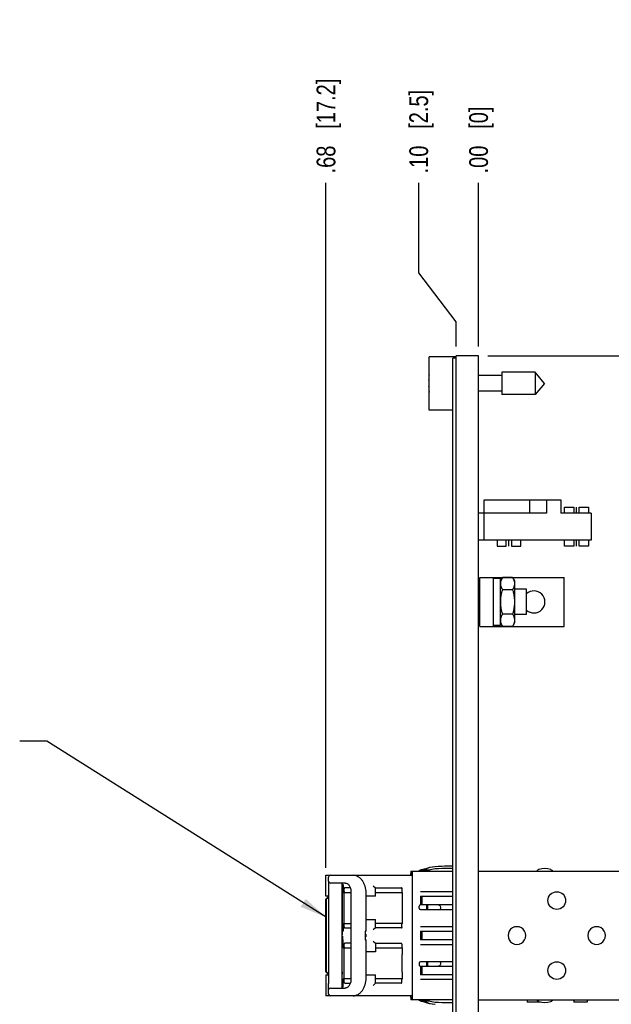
# Model space of a CAD drawing. Header units: inches. Extents: x 0 to 22, y 0 to 17.
# Tile 23 of 26: x 9.5 to 13.4, y 7.1 to 13.7. Entities that reach past the tile are written whole.
import ezdxf

# ---------------------------------------------------------------- set-up
doc = ezdxf.new("R2010")
doc.units = ezdxf.units.IN
doc.header["$LTSCALE"] = 1.21
doc.header["$MEASUREMENT"] = 0
doc.layers.get('0').update_dxf_attribs({"linetype": 'CONTINUOUS'})
for name, color, linetype in [('02___PRT_ALL_AXES', 7, 'CONTINUOUS'), ('COSMETIC', 7, 'CONTINUOUS'), ('DETAIL', 7, 'CONTINUOUS'), ('DIMENSIONS', 7, 'CONTINUOUS')]:
    doc.layers.add(name, color=color, linetype=linetype)
doc.styles.get("Standard").update_dxf_attribs({"font": 'txt', "width": 0.8})
doc.dimstyles.new('DIMSTYLE_1', dxfattribs={"dimtxt": 0.125, "dimasz": 0.18, "dimexe": 0.18, "dimexo": 0.0625, "dimgap": 0.09, "dimtad": 0, "dimtih": 1, "dimtoh": 1, "dimlfac": 0.666667, "dimzin": 4, "dimdsep": 46, "dimtxsty": 'STANDARD', "dimblk": '_FILLED', "dimblk1": '_FILLED', "dimblk2": '_FILLED', "dimcen": 0.09, "dimadec": 0, "dimazin": 0, "dimtp": 0.01, "dimtm": 0.01, "dimtfac": 1, "dimtofl": 0, "dimtmove": 0, "dimatfit": 3, "dimldrblk": '_FILLED', "dimfxl": 1, "dimtolj": 1, "dimtzin": 4, "dimarcsym": 0})
doc.dimstyles.new('DIMSTYLE_2', dxfattribs={"dimtxt": 0.125, "dimasz": 0.18, "dimexe": 0.18, "dimexo": 0.0625, "dimgap": 0.09, "dimtad": 0, "dimtih": 1, "dimtoh": 1, "dimlfac": 0.666667, "dimzin": 4, "dimdsep": 46, "dimtxsty": 'STANDARD', "dimblk": '_FILLED', "dimblk1": '_FILLED', "dimblk2": '_FILLED', "dimcen": 0.09, "dimadec": 0, "dimazin": 0, "dimtp": 0.01, "dimtm": 0.01, "dimtfac": 1, "dimtofl": 0, "dimtmove": 0, "dimatfit": 3, "dimldrblk": '_FILLED', "dimfxl": 1, "dimtolj": 1, "dimtzin": 4, "dimarcsym": 0})
doc.dimstyles.get("Standard").update_dxf_attribs({"dimtxt": 0.125, "dimasz": 0.18, "dimexe": 0.18, "dimexo": 0.0625, "dimgap": 0.09, "dimtad": 0, "dimtih": 1, "dimtoh": 1, "dimdec": 3, "dimzin": 4, "dimdsep": 46, "dimtxsty": 'STANDARD', "dimblk": '_FILLED', "dimblk1": '_FILLED', "dimblk2": '_FILLED', "dimcen": 0.09, "dimadec": 0, "dimazin": 0, "dimtol": 1, "dimtp": 0.01, "dimtm": 0.01, "dimtfac": 1, "dimtdec": 3, "dimtofl": 0, "dimtmove": 0, "dimatfit": 3, "dimldrblk": '_FILLED', "dimfxl": 1, "dimtolj": 1, "dimtzin": 4, "dimarcsym": 0})

# ---------------------------------------------------------------- blocks, each defined once
blk = doc.blocks.new('*D0')
at = {"layer": 'DIMENSIONS', "color": 2, "linetype": 'CONTINUOUS'}
for p, q in [((12.1276, 12.0069), (12.1276, 12.6057)), ((12.3766, 11.6796), (12.1276, 12.0069)), ((12.3766, 11.5145), (12.3766, 11.6796))]:
    blk.add_line(p, q, dxfattribs=at)
at = {"layer": 'DIMENSIONS', "color": 2, "linetype": 'CONTINUOUS', "insert": (12.0651, 12.6682), "char_height": 0.125, "width": 0.925, "attachment_point": 1, "rotation": 90, "line_spacing_factor": 0.9}
blk.add_mtext('.10{\\Ftxt.shx;\\W1.000000;\\H0.125000; }[2.5]', dxfattribs=at)
blk = doc.blocks.new('_FILLED')
at = {"color": 0, "linetype": 'BYBLOCK'}
blk.add_solid([(0, 0), (-1, 0.174), (-1, -0.174)], dxfattribs=at)
blk = doc.blocks.new('*D1')
at = {"layer": 'DIMENSIONS', "color": 2, "linetype": 'CONTINUOUS'}
blk.add_line((12.5266, 11.5145), (12.5266, 12.6057), dxfattribs=at)
at = {"layer": 'DIMENSIONS', "color": 2, "linetype": 'CONTINUOUS', "insert": (12.4641, 12.6682), "char_height": 0.125, "width": 0.725, "attachment_point": 1, "rotation": 90, "line_spacing_factor": 0.9}
blk.add_mtext('.00{\\Ftxt.shx;\\W1.000000;\\H0.125000; }[0]', dxfattribs=at)
blk = doc.blocks.new('*D2')
at = {"layer": 'DIMENSIONS', "color": 2, "linetype": 'CONTINUOUS'}
blk.add_line((11.5093, 8.0412), (11.5093, 12.6057), dxfattribs=at)
at = {"layer": 'DIMENSIONS', "color": 2, "linetype": 'CONTINUOUS', "insert": (11.4468, 12.6682), "char_height": 0.125, "width": 1.025, "attachment_point": 1, "rotation": 90, "line_spacing_factor": 0.9}
blk.add_mtext('.68{\\Ftxt.shx;\\W1.000000;\\H0.125000; }[17.2]', dxfattribs=at)
blk = doc.blocks.new('*D16')
at = {"layer": 'DIMENSIONS', "color": 2, "linetype": 'CONTINUOUS'}
for p, q in [((12.5891, 11.452), (16.2923, 11.452)), ((16.1673, 11.452), (16.1673, 7.7783)), ((16.1673, 3.8546), (16.1673, 7.3408)), ((12.4466, 3.8546), (16.2923, 3.8546))]:
    blk.add_line(p, q, dxfattribs=at)
at = {"layer": 'DIMENSIONS', "color": 2, "linetype": 'CONTINUOUS', "xscale": 0.18, "yscale": 0.18, "zscale": 0.18}
for p, rotation in [((16.1673, 11.452), 90), ((16.1673, 3.8546), 270)]:
    blk.add_blockref('_FILLED', p, dxfattribs=dict(at, rotation=rotation))
at = {"layer": 'DIMENSIONS', "color": 2, "linetype": 'CONTINUOUS', "insert": (16.0173, 7.7158), "char_height": 0.125, "width": 0.7, "attachment_point": 2, "line_spacing_factor": 0.9}
blk.add_mtext('5.06\\P[128.6]', dxfattribs=at)

msp = doc.modelspace()

# ---------------------------------------------------------------- linework, layer by layer
at = {"color": 7, "linetype": 'CONTINUOUS'}
for p, q in [((12.1966, 11.0913), (12.1966, 11.4468)), ((12.3766, 11.4468), (12.1966, 11.4468)), ((12.3541, 5.272), (12.3541, 11.437)), ((12.3766, 11.437), (12.3541, 11.437)), ((12.3766, 4.7831), (12.3766, 11.452)), ((12.5266, 11.452), (12.3766, 11.452)), ((12.5266, 4.7875), (12.5266, 11.452)), ((12.1966, 11.2897), (12.1935, 11.2897)), ((12.6821, 11.3216), (12.5266, 11.3216)), ((12.6821, 11.3428), (12.6821, 11.1952)), ((12.9043, 11.3428), (12.6821, 11.3428)), ((12.9043, 11.3428), (12.9043, 11.1952)), ((12.9662, 11.269), (12.9043, 11.3428)), ((12.1935, 11.2483), (12.1966, 11.2483)), ((12.9662, 11.269), (12.9043, 11.1952)), ((12.6821, 11.2164), (12.5266, 11.2164)), ((12.9043, 11.1952), (12.6821, 11.1952)), ((12.3541, 11.0913), (12.1966, 11.0913)), ((12.5641, 10.314), (12.5641, 10.494)), ((12.5641, 10.494), (13.0741, 10.494)), ((12.8667, 10.494), (12.8667, 10.404)), ((12.9796, 10.494), (12.9796, 10.404)), ((13.0741, 10.494), (13.0741, 10.404)), ((12.9796, 10.404), (12.5641, 10.404)), ((13.2766, 10.404), (13.0741, 10.404)), ((13.2766, 10.404), (13.2766, 10.224)), ((13.2766, 10.224), (12.5641, 10.224)), ((12.5341, 9.649), (12.5341, 9.976)), ((12.5341, 9.976), (13.0966, 9.976)), ((12.6271, 9.649), (12.6271, 9.976)), ((12.6866, 9.9753), (12.6736, 9.9528)), ((12.7536, 9.9753), (12.6866, 9.9753)), ((12.7536, 9.9753), (12.7666, 9.9528)), ((13.0966, 9.649), (13.0966, 9.976)), ((12.6736, 9.9693), (12.6271, 9.9693)), ((12.6736, 9.6562), (12.6736, 9.9693)), ((12.7666, 9.9528), (12.7666, 9.6723)), ((12.5341, 9.8965), (12.5266, 9.8965)), ((12.7536, 9.8939), (12.6866, 9.8939)), ((12.8453, 9.8965), (12.7666, 9.8965)), ((12.8453, 9.7285), (12.8453, 9.8965)), ((12.5341, 9.7285), (12.5266, 9.7285)), ((12.7536, 9.7311), (12.6866, 9.7311)), ((12.8453, 9.7285), (12.7666, 9.7285)), ((12.5341, 9.649), (13.0966, 9.649)), ((12.6736, 9.6562), (12.6271, 9.6562)), ((12.6866, 9.6497), (12.6736, 9.6723)), ((12.7536, 9.6497), (12.6866, 9.6497)), ((12.7666, 9.6723), (12.7536, 9.6497)), ((12.0758, 8.017), (12.3541, 8.017)), ((12.1263, 8.0171), (12.1341, 8.0216)), ((12.1361, 8.0216), (12.1283, 8.017)), ((12.1289, 8.017), (12.1368, 8.0216)), ((12.1387, 8.0216), (12.1309, 8.017)), ((12.1315, 8.017), (12.1394, 8.0216)), ((12.1414, 8.0216), (12.1335, 8.017)), ((12.1651, 8.0305), (12.1646, 8.0303)), ((12.2024, 8.017), (12.1945, 8.0216)), ((12.3238, 8.0358), (12.3243, 8.0358)), ((12.5266, 8.017), (14.9421, 8.017)), ((12.919, 8.0211), (12.9192, 8.0241)), ((11.5093, 7.8517), (11.5093, 7.9905)), ((11.5093, 7.9905), (12.0807, 7.9905)), ((11.527, 7.9506), (11.527, 7.9787)), ((11.527, 7.9501), (11.527, 7.2685)), ((12.0756, 7.9905), (12.0758, 8.0023)), ((12.0758, 8.0023), (12.0851, 8.0023)), ((12.0819, 7.9903), (12.0807, 7.9905)), ((12.0867, 7.9799), (12.0867, 7.9824)), ((12.0868, 7.9752), (12.0867, 7.9799)), ((12.0868, 7.9678), (12.0868, 7.9752)), ((12.0868, 7.2076), (12.0868, 7.9678)), ((11.6374, 7.9388), (11.5388, 7.9388)), ((11.6156, 7.9388), (11.6156, 7.239)), ((11.6175, 7.9388), (11.6175, 7.5933)), ((11.6191, 7.9299), (11.6191, 7.9388)), ((11.6228, 7.9261), (11.6191, 7.9299)), ((11.6226, 7.9299), (11.6191, 7.9299)), ((11.6226, 7.9299), (11.6226, 7.9299)), ((11.6226, 7.9299), (11.6228, 7.9264)), ((11.6228, 7.9264), (11.6231, 7.9004)), ((11.6231, 7.9004), (11.6231, 7.8768)), ((11.6231, 7.8768), (11.6232, 7.8768)), ((11.6232, 7.8768), (11.6757, 7.8768)), ((11.6308, 7.8827), (11.6308, 7.9004)), ((11.631, 7.6701), (11.631, 7.8768)), ((11.6713, 7.9063), (11.6355, 7.9063)), ((11.6757, 7.8797), (11.6757, 7.298)), ((11.8244, 7.9211), (11.8388, 7.9063)), ((11.8388, 7.8502), (11.8388, 7.9064)), ((11.8388, 7.9063), (12.0123, 7.9063)), ((11.8388, 7.8768), (12.0164, 7.8768)), ((12.0155, 7.8827), (12.0154, 7.8768)), ((12.0155, 7.9004), (12.0155, 7.8827)), ((12.0164, 7.8768), (12.0164, 7.8502)), ((12.3541, 7.8812), (12.1388, 7.8812)), ((11.5087, 7.831), (11.516, 7.8384)), ((11.5087, 7.3468), (11.5087, 7.831)), ((11.5087, 7.831), (11.5099, 7.831)), ((11.522, 7.8517), (11.5093, 7.8517)), ((11.5249, 7.8458), (11.5099, 7.831)), ((11.5099, 7.831), (11.5099, 7.3468)), ((11.516, 7.8384), (11.5235, 7.8458)), ((11.5235, 7.8458), (11.5249, 7.8458)), ((11.5249, 7.8458), (11.527, 7.8437)), ((11.5249, 7.8458), (11.527, 7.8458)), ((11.6156, 7.8458), (11.6165, 7.8458)), ((11.6156, 7.831), (11.6167, 7.831)), ((11.6165, 7.8458), (11.6167, 7.831)), ((11.6167, 7.3468), (11.6167, 7.831)), ((11.7766, 7.6184), (11.7766, 7.8724)), ((11.8388, 7.8502), (11.7766, 7.8502)), ((12.0164, 7.8502), (12.0175, 7.8502)), ((12.0178, 7.8325), (12.0178, 7.7144)), ((12.1388, 7.8517), (12.1388, 7.7926)), ((12.1388, 7.8517), (12.3541, 7.8517)), ((12.1494, 7.8517), (12.1494, 7.7926)), ((12.1299, 7.772), (12.1299, 7.7838)), ((12.3541, 7.7926), (12.1388, 7.7926)), ((12.1388, 7.7631), (12.3541, 7.7631)), ((11.7766, 7.6967), (11.8388, 7.6967)), ((11.8388, 7.6405), (11.8388, 7.6967)), ((12.0164, 7.6967), (12.0164, 7.6701)), ((12.0175, 7.6967), (12.0164, 7.6967)), ((11.6191, 7.6169), (11.6228, 7.6208)), ((11.6191, 7.5933), (11.6191, 7.6169)), ((11.6191, 7.6169), (11.6226, 7.6169)), ((11.6228, 7.6205), (11.6226, 7.617)), ((11.6226, 7.617), (11.6226, 7.6169)), ((11.6231, 7.6465), (11.6228, 7.6205)), ((11.6231, 7.6465), (11.6231, 7.6701)), ((11.6232, 7.6701), (11.6231, 7.6701)), ((11.6232, 7.6701), (11.6757, 7.6701)), ((11.6308, 7.6465), (11.6308, 7.6642)), ((11.6355, 7.6406), (11.6757, 7.6406)), ((11.7695, 7.6184), (11.7695, 7.5594)), ((11.7766, 7.6184), (11.7695, 7.6184)), ((11.8388, 7.6406), (11.8244, 7.6258)), ((12.0164, 7.6701), (11.8388, 7.6701)), ((12.0123, 7.6406), (11.8388, 7.6406)), ((12.0154, 7.6701), (12.0155, 7.6642)), ((12.0155, 7.6465), (12.0155, 7.6642)), ((12.3541, 7.6479), (12.1388, 7.6479)), ((12.1388, 7.6184), (12.1388, 7.5594)), ((12.1388, 7.6184), (12.3541, 7.6184)), ((12.1494, 7.6184), (12.1494, 7.5594)), ((11.6175, 7.5933), (11.6191, 7.5949)), ((11.6175, 7.5933), (11.6191, 7.5933)), ((11.6175, 7.239), (11.6175, 7.5845)), ((11.6191, 7.5829), (11.6175, 7.5845)), ((11.6175, 7.5845), (11.6191, 7.5845)), ((11.6191, 7.5845), (11.6191, 7.5608)), ((11.6191, 7.5608), (11.6231, 7.5567)), ((11.6231, 7.5608), (11.6191, 7.5608)), ((11.6231, 7.5077), (11.6231, 7.5608)), ((11.7754, 7.5978), (11.7695, 7.5978)), ((11.7754, 7.58), (11.7695, 7.58)), ((11.7695, 7.5594), (11.7766, 7.5594)), ((11.7754, 7.5977), (11.7754, 7.58)), ((11.7766, 7.3054), (11.7766, 7.5594)), ((11.8244, 7.552), (11.8388, 7.5372)), ((12.3541, 7.5594), (12.1388, 7.5594)), ((11.6232, 7.5077), (11.6231, 7.5077)), ((11.6232, 7.5077), (11.6757, 7.5077)), ((11.6308, 7.5136), (11.6308, 7.5313)), ((11.631, 7.301), (11.631, 7.5077)), ((11.6757, 7.5372), (11.6355, 7.5372)), ((11.8388, 7.5373), (11.8388, 7.4811)), ((11.8388, 7.5372), (12.0123, 7.5372)), ((11.8388, 7.5077), (12.0164, 7.5077)), ((12.0155, 7.5136), (12.0154, 7.5077)), ((12.0155, 7.5313), (12.0155, 7.5136)), ((12.0164, 7.5077), (12.0164, 7.4811)), ((12.1388, 7.5298), (12.3541, 7.5298)), ((11.8388, 7.4811), (11.7766, 7.4811)), ((12.0175, 7.4811), (12.0164, 7.4811)), ((12.0178, 7.3453), (12.0178, 7.4634)), ((12.1299, 7.4058), (12.1299, 7.394)), ((12.3541, 7.4147), (12.1388, 7.4147)), ((12.1388, 7.3852), (12.1388, 7.3261)), ((12.1388, 7.3852), (12.3541, 7.3852)), ((12.1494, 7.3852), (12.1494, 7.3261)), ((11.516, 7.3394), (11.5087, 7.3468)), ((11.5099, 7.3468), (11.5087, 7.3468)), ((11.5093, 7.3261), (11.5093, 7.1873)), ((11.5093, 7.3261), (11.522, 7.3261)), ((11.5099, 7.3468), (11.5249, 7.332)), ((11.5235, 7.332), (11.516, 7.3394)), ((11.5249, 7.332), (11.5235, 7.332)), ((11.527, 7.3341), (11.5249, 7.332)), ((11.527, 7.332), (11.5249, 7.332)), ((11.6156, 7.3468), (11.6167, 7.3468)), ((11.6165, 7.332), (11.6156, 7.332)), ((11.6167, 7.3468), (11.6165, 7.332)), ((11.6231, 7.2479), (11.6231, 7.301)), ((11.6231, 7.301), (11.6232, 7.301)), ((11.6757, 7.301), (11.6232, 7.301)), ((11.6308, 7.2774), (11.6308, 7.2951)), ((11.7766, 7.3276), (11.8388, 7.3276)), ((11.8388, 7.2714), (11.8388, 7.3276)), ((12.0164, 7.301), (11.8388, 7.301)), ((12.0154, 7.301), (12.0155, 7.2951)), ((12.0155, 7.2774), (12.0155, 7.2951)), ((12.0164, 7.3276), (12.0164, 7.301)), ((12.0164, 7.3276), (12.0175, 7.3276)), ((12.3541, 7.3261), (12.1388, 7.3261)), ((12.3541, 7.2966), (12.1388, 7.2966)), ((11.527, 7.2277), (11.527, 7.2685)), ((11.527, 7.1991), (11.527, 7.2272)), ((11.5388, 7.239), (11.6374, 7.239)), ((11.6191, 7.2479), (11.6231, 7.252)), ((11.6191, 7.2479), (11.6191, 7.239)), ((11.6231, 7.2479), (11.6191, 7.2479)), ((11.6355, 7.2715), (11.6713, 7.2715)), ((11.8244, 7.2567), (11.8388, 7.2715)), ((12.0123, 7.2715), (11.8388, 7.2715)), ((12.0807, 7.1873), (11.5093, 7.1873)), ((12.0753, 7.1755), (12.0753, 7.1607)), ((12.0851, 7.1755), (12.0753, 7.1755)), ((12.3541, 7.1607), (12.0753, 7.1607)), ((12.0756, 7.1767), (12.0756, 7.1873)), ((12.0851, 7.1767), (12.0756, 7.1767)), ((12.0807, 7.1873), (12.0819, 7.1875)), ((12.0856, 7.1874), (12.0856, 7.1903)), ((12.0868, 7.2004), (12.0868, 7.2076)), ((12.1263, 7.1607), (12.1341, 7.1562)), ((12.1361, 7.1562), (12.1283, 7.1607)), ((12.1368, 7.1562), (12.1289, 7.1607)), ((12.1309, 7.1607), (12.1387, 7.1562)), ((12.1315, 7.1607), (12.1394, 7.1562)), ((12.1335, 7.1607), (12.1414, 7.1562)), ((12.2024, 7.1607), (12.1945, 7.1562)), ((12.5266, 7.1607), (14.9421, 7.1607)), ((12.8511, 7.1596), (12.851, 7.1607)), ((12.8513, 7.1596), (12.919, 7.1596)), ((12.9192, 7.1537), (12.919, 7.1567)), ((13.1611, 7.1596), (13.161, 7.1607)), ((13.1613, 7.1596), (13.2499, 7.1596)), ((13.2495, 7.1607), (13.2496, 7.1596)), ((13.2499, 7.1596), (13.2499, 7.1448)), ((12.1646, 7.1475), (12.1651, 7.1473)), ((12.3243, 7.142), (12.3238, 7.142)), ((12.9399, 7.1448), (12.8513, 7.1448)), ((12.9399, 7.1465), (12.9399, 7.1448)), ((13.2499, 7.1448), (13.1613, 7.1448))]:
    msp.add_line(p, q, dxfattribs=at)
for points in [[(12.0867, 7.9824), (12.0867, 7.9833), (12.0866, 7.9841), (12.0866, 7.9847), (12.0865, 7.9853), (12.0862, 7.9865), (12.0856, 7.9878), (12.0848, 7.9888), (12.0837, 7.9896), (12.0826, 7.9901), (12.0819, 7.9903)], [(12.0819, 7.1875), (12.0828, 7.1877), (12.0841, 7.1884), (12.0852, 7.1894), (12.086, 7.1907), (12.0864, 7.1919), (12.0866, 7.1928), (12.0866, 7.1934), (12.0867, 7.1941), (12.0867, 7.195), (12.0867, 7.1962)], [(12.0867, 7.1962), (12.0867, 7.1974), (12.0868, 7.2004)]]:
    msp.add_lwpolyline(points, dxfattribs=at)
for centre in [(13.0481, 7.8222), (13.0481, 7.3556)]:
    msp.add_circle(centre, 0.059, dxfattribs=at)
for centre, radius, start, end in [((12.6621, 11.269), 0.469, 172.94319, 177.47432), ((12.6621, 11.269), 0.469, 182.52568, 187.0613), ((12.8077, 9.9638), 0.1399, 208.78952, 210.00427), ((12.6342, 9.9629), 0.1379, 329.9871, 331.2191), ((12.8956, 9.8125), 0.0738, 226.92666, 133.07334), ((12.806, 9.6621), 0.1379, 149.9871, 151.2191), ((12.6324, 9.6612), 0.1399, 28.78952, 30.00427), ((12.1607, 7.9755), 0.0532, 114.86129, 119.99915), ((12.1627, 7.9756), 0.0531, 89.99955, 120.00512), ((12.1633, 7.9756), 0.0531, 90.34643, 120.00514), ((12.1607, 7.9756), 0.0531, 89.99858, 114.86818), ((12.1653, 7.9756), 0.0531, 89.99955, 120.00512), ((12.166, 7.9756), 0.0531, 91.76576, 120.00535), ((12.1679, 7.9756), 0.0531, 59.99478, 120.00512), ((12.1679, 7.9756), 0.0472, 92.80324, 118.34745), ((12.2509, 7.8287), 0.2193, 113.95186, 114.12444), ((12.2509, 7.8287), 0.2192, 113.64371, 113.95186), ((12.2509, 7.8288), 0.2192, 113.17445, 113.64372), ((12.254, 7.8287), 0.2192, 113.30127, 113.96274), ((12.2507, 7.8291), 0.2188, 94.38406, 113.02027), ((12.2551, 7.8287), 0.2192, 113.55493, 114.21646), ((12.1679, 7.9756), 0.0472, 91.21006, 92.81174), ((12.1679, 7.9758), 0.047, 90.00035, 91.20992), ((12.2539, 7.8291), 0.2188, 94.38398, 113.29976), ((12.2549, 7.8291), 0.2188, 94.38393, 113.55391), ((12.1679, 7.9756), 0.0472, 61.65315, 90.00067), ((12.2549, 7.8145), 0.2187, 106.95231, 111.98327), ((12.1607, 7.9755), 0.0474, 61.664, 67.79019), ((12.1626, 7.9754), 0.0474, 61.66461, 68.83682), ((12.1633, 7.9754), 0.0474, 61.66477, 69.17591), ((12.1653, 7.9755), 0.0474, 61.66513, 70.28215), ((12.1659, 7.9755), 0.0474, 61.6655, 70.71028), ((12.2549, 7.8143), 0.2188, 106.26165, 106.95342), ((12.255, 7.8142), 0.219, 94.38822, 106.2581), ((12.3201, 6.9246), 1.126, 94.22432, 94.38493), ((12.3233, 6.9243), 1.1263, 90.07867, 94.38488), ((12.3243, 6.9244), 1.1262, 89.99999, 94.38496), ((12.3243, 6.9096), 1.1263, 90.02671, 94.38488), ((12.3243, 6.9242), 1.1264, 88.48556, 89.99991), ((12.3243, 6.9094), 1.1264, 88.48556, 89.99991), ((12.9677, 7.9217), 0.1138, 69.5749, 110.4314), ((11.5388, 7.9787), 0.0118, 90, 180), ((11.5388, 7.9506), 0.0118, 180, 270), ((12.0807, 7.9846), 0.00591, 359.9955, 77.67793), ((11.1195, 7.9922), 0.9661, 0.60784, 0.75291), ((10.6494, 7.9879), 1.4362, 359.98447, 0.57978), ((12.0123, 7.9004), 0.00591, 359.99548, 89.99507), ((12.1388, 7.7838), 0.00886, 90.00805, 180.00205), ((12.1388, 7.772), 0.00886, 179.99795, 269.99195), ((15.0385, 7.7733), 2.8583, 179.61107, 180.20654), ((9.396, 7.7735), 2.7861, 359.78559, 0.39694), ((8.1979, 7.7735), 3.9846, 359.99959, 0.27585), ((8.1571, 7.7734), 4.0254, 359.85169, 0.00014), ((7.5113, 7.7734), 4.6773, 359.87383, 0.23736), ((12.2576, 7.7749), 0.0177, 318.02706, 89.98989), ((12.0123, 7.6465), 0.00591, 270.00493, 0.00451), ((12.7824, 7.5889), 0.059, 359.99489, 180.00531), ((13.3138, 7.5889), 0.059, 359.99489, 180.00531), ((12.7824, 7.5889), 0.059, 179.99489, 0.00531), ((13.3138, 7.5889), 0.059, 179.99489, 0.00531), ((12.1388, 7.4058), 0.00886, 90.00805, 180.00205), ((12.1388, 7.394), 0.00886, 179.99795, 269.99195), ((14.9662, 7.4043), 2.7861, 179.78559, 180.39694), ((9.3238, 7.4044), 2.8583, 359.61107, 0.20654), ((8.2119, 7.4043), 3.9705, 359.72297, 0.15062), ((7.8446, 7.4044), 4.3439, 359.74559, 0.13712), ((7.5602, 7.4043), 4.6284, 359.76072, 0.12809), ((12.2576, 7.4029), 0.0177, 270.01016, 41.92009), ((11.5388, 7.2272), 0.0118, 90, 180), ((11.5388, 7.1991), 0.0118, 180, 270), ((12.0807, 7.1932), 0.00591, 282.55122, 0.00444), ((11.1516, 7.1852), 0.934, 359.24469, 359.39466), ((10.7567, 7.1892), 1.329, 359.40302, 359.92338), ((12.1607, 7.2022), 0.0532, 240.00076, 245.13861), ((12.1627, 7.2022), 0.0531, 239.99478, 270.0004), ((12.1633, 7.2022), 0.0531, 239.99477, 269.65353), ((12.1607, 7.2022), 0.0531, 245.13172, 270.00137), ((12.1653, 7.2022), 0.0531, 239.99478, 270.0004), ((12.166, 7.2022), 0.0531, 239.99456, 268.23422), ((12.1679, 7.2022), 0.0531, 239.99478, 300.00512), ((12.1679, 7.2022), 0.0472, 241.65406, 267.19676), ((12.1679, 7.2022), 0.0472, 267.18825, 268.78991), ((12.1679, 7.202), 0.047, 268.79005, 269.99961), ((12.1679, 7.2022), 0.0472, 269.99928, 298.34536), ((12.2549, 7.3633), 0.2187, 248.01673, 253.04741), ((12.1607, 7.2023), 0.0474, 292.20923, 298.33452), ((12.1626, 7.2023), 0.0474, 291.1626, 298.3339), ((12.1633, 7.2023), 0.0474, 290.82351, 298.33375), ((12.1653, 7.2023), 0.0474, 289.71713, 298.33339), ((12.1659, 7.2023), 0.0474, 289.28901, 298.33302), ((12.2549, 7.3635), 0.2188, 253.04629, 253.73813), ((12.255, 7.3636), 0.219, 253.74168, 265.61178), ((13.8663, 7.1702), 1.0157, 180.54508, 180.74918), ((14.1763, 7.1702), 1.0157, 180.54508, 180.74918), ((12.2509, 7.3491), 0.2193, 245.87521, 246.04779), ((12.2509, 7.3491), 0.2192, 246.04779, 246.35608), ((12.2509, 7.349), 0.2192, 246.35607, 246.82535), ((12.2507, 7.3487), 0.2188, 246.97952, 265.61594), ((12.2551, 7.3491), 0.2192, 245.78332, 246.44486), ((12.2549, 7.3487), 0.2188, 246.44587, 265.61607), ((12.3243, 8.2682), 1.1262, 265.61504, 269.97336), ((12.3243, 8.2683), 1.1264, 270.00009, 271.51444), ((12.9677, 7.2561), 0.1138, 249.5686, 290.4251)]:
    msp.add_arc(centre, radius, start, end, dxfattribs=at)
for points, knots in [([(12.6852, 9.8965), (12.6843, 9.8981), (12.6826, 9.9013), (12.6804, 9.9062), (12.6784, 9.9111), (12.677, 9.9152), (12.6761, 9.9185), (12.6753, 9.9218), (12.6746, 9.9259), (12.6741, 9.9301), (12.674, 9.9335), (12.674, 9.936), (12.6741, 9.9385), (12.6743, 9.941), (12.6746, 9.9434), (12.6752, 9.9468), (12.6761, 9.9509), (12.6776, 9.9559), (12.6794, 9.9608), (12.6815, 9.9657), (12.6839, 9.9705), (12.6857, 9.9737), (12.6866, 9.9753)], [0, 0, 0, 0, 0.065518, 0.129967, 0.193354, 0.255735, 0.286584, 0.317227, 0.377986, 0.43825, 0.468289, 0.49831, 0.528351, 0.55845, 0.588641, 0.618959, 0.680081, 0.742029, 0.80494, 0.868894, 0.933918, 1, 1, 1, 1]), ([(12.7536, 9.9753), (12.7545, 9.9737), (12.7562, 9.9705), (12.7586, 9.9657), (12.7608, 9.9608), (12.7626, 9.9559), (12.7641, 9.9509), (12.765, 9.9468), (12.7655, 9.9434), (12.7658, 9.941), (12.766, 9.9385), (12.7662, 9.936), (12.7662, 9.9335), (12.766, 9.9301), (12.7656, 9.9259), (12.7649, 9.9218), (12.7641, 9.9185), (12.7632, 9.9152), (12.7618, 9.9111), (12.7598, 9.9062), (12.7576, 9.9013), (12.7559, 9.8981), (12.755, 9.8965)], [0, 0, 0, 0, 0.066082, 0.131106, 0.19506, 0.257971, 0.319919, 0.381041, 0.411359, 0.44155, 0.471649, 0.50169, 0.531711, 0.56175, 0.622014, 0.682773, 0.713416, 0.744265, 0.806646, 0.870033, 0.934482, 1, 1, 1, 1]), ([(12.6866, 9.7311), (12.6847, 9.7377), (12.6821, 9.7477), (12.6792, 9.7612), (12.6774, 9.7713), (12.6761, 9.7799), (12.6754, 9.7867), (12.6749, 9.7919), (12.6745, 9.797), (12.6741, 9.8039), (12.6739, 9.8125), (12.6741, 9.8211), (12.6745, 9.828), (12.6749, 9.8331), (12.6754, 9.8383), (12.6761, 9.8451), (12.6774, 9.8537), (12.6792, 9.8638), (12.6821, 9.8773), (12.6847, 9.8873), (12.6866, 9.8939)], [0, 0, 0, 0, 0.124986, 0.187485, 0.249986, 0.312487, 0.343739, 0.374992, 0.406244, 0.437497, 0.5, 0.562503, 0.593756, 0.625008, 0.656261, 0.687513, 0.750014, 0.812515, 0.875014, 1, 1, 1, 1]), ([(12.7536, 9.8939), (12.7555, 9.8873), (12.7581, 9.8773), (12.761, 9.8638), (12.7628, 9.8537), (12.764, 9.8451), (12.7648, 9.8383), (12.7653, 9.8331), (12.7657, 9.828), (12.766, 9.8211), (12.7662, 9.8125), (12.766, 9.8039), (12.7657, 9.797), (12.7653, 9.7919), (12.7648, 9.7867), (12.764, 9.7799), (12.7628, 9.7713), (12.761, 9.7612), (12.7581, 9.7477), (12.7555, 9.7377), (12.7536, 9.7311)], [0, 0, 0, 0, 0.124986, 0.187485, 0.249986, 0.312487, 0.343739, 0.374992, 0.406244, 0.437497, 0.5, 0.562503, 0.593756, 0.625008, 0.656261, 0.687513, 0.750014, 0.812515, 0.875014, 1, 1, 1, 1]), ([(12.6866, 9.6497), (12.6857, 9.6513), (12.6839, 9.6545), (12.6815, 9.6593), (12.6794, 9.6642), (12.6776, 9.6691), (12.6761, 9.6741), (12.6752, 9.6782), (12.6746, 9.6816), (12.6743, 9.6841), (12.6741, 9.6865), (12.674, 9.689), (12.674, 9.6916), (12.6741, 9.6949), (12.6746, 9.6991), (12.6753, 9.7032), (12.6761, 9.7065), (12.677, 9.7098), (12.6784, 9.714), (12.6804, 9.7189), (12.6826, 9.7237), (12.6843, 9.7269), (12.6852, 9.7285)], [0, 0, 0, 0, 0.066082, 0.131106, 0.19506, 0.257971, 0.319919, 0.381041, 0.411359, 0.44155, 0.471649, 0.50169, 0.531711, 0.56175, 0.622014, 0.682773, 0.713416, 0.744265, 0.806646, 0.870033, 0.934482, 1, 1, 1, 1]), ([(12.755, 9.7285), (12.7559, 9.7269), (12.7576, 9.7237), (12.7598, 9.7189), (12.7618, 9.714), (12.7632, 9.7098), (12.7641, 9.7065), (12.7649, 9.7032), (12.7656, 9.6991), (12.766, 9.6949), (12.7662, 9.6916), (12.7662, 9.689), (12.766, 9.6865), (12.7658, 9.6841), (12.7655, 9.6816), (12.765, 9.6782), (12.7641, 9.6741), (12.7626, 9.6691), (12.7608, 9.6642), (12.7586, 9.6593), (12.7562, 9.6545), (12.7545, 9.6513), (12.7536, 9.6497)], [0, 0, 0, 0, 0.065518, 0.129967, 0.193354, 0.255735, 0.286584, 0.317227, 0.377986, 0.43825, 0.468289, 0.49831, 0.528351, 0.55845, 0.588641, 0.618959, 0.680081, 0.742029, 0.80494, 0.868894, 0.933918, 1, 1, 1, 1]), ([(12.0758, 8.017), (12.0758, 8.017), (12.0758, 8.017), (12.0758, 8.017), (12.0758, 8.0169), (12.0758, 8.0167), (12.0757, 8.0165), (12.0757, 8.0162), (12.0757, 8.0159), (12.0757, 8.0155), (12.0756, 8.0151), (12.0756, 8.0145), (12.0756, 8.0137), (12.0756, 8.0126), (12.0755, 8.0111), (12.0755, 8.0094), (12.0754, 8.0075), (12.0754, 8.0054), (12.0754, 8.0032), (12.0754, 8), (12.0753, 7.9957), (12.0753, 7.9923), (12.0753, 7.9905)], [0, 0, 0, 0, 0.000548, 0.001545, 0.005189, 0.011116, 0.019334, 0.029835, 0.042606, 0.057632, 0.074889, 0.094333, 0.115917, 0.165306, 0.22267, 0.28756, 0.35938, 0.437506, 0.521311, 0.610102, 0.799734, 1, 1, 1, 1]), ([(12.0855, 8.0049), (12.0855, 8.0058), (12.0855, 8.0075), (12.0855, 8.0095), (12.0854, 8.011), (12.0854, 8.012), (12.0854, 8.013), (12.0854, 8.0138), (12.0853, 8.0145), (12.0853, 8.0152), (12.0853, 8.0157), (12.0852, 8.0162), (12.0852, 8.0165), (12.0852, 8.0167), (12.0852, 8.0168), (12.0852, 8.0169), (12.0851, 8.017), (12.0851, 8.017), (12.0851, 8.017), (12.0851, 8.017)], [0, 0, 0, 0, 0.220345, 0.418022, 0.507467, 0.590181, 0.665892, 0.734375, 0.795408, 0.848769, 0.894237, 0.931651, 0.960933, 0.972506, 0.982026, 0.989492, 0.994912, 0.998332, 1, 1, 1, 1]), ([(12.9196, 8.017), (12.9195, 8.0177), (12.9192, 8.0187), (12.919, 8.02), (12.919, 8.0207), (12.919, 8.0211)], [0, 0, 0, 0, 0.482525, 0.734069, 1, 1, 1, 1]), ([(12.928, 8.0284), (12.9274, 8.0282), (12.9263, 8.0277), (12.9248, 8.0271), (12.9236, 8.0265), (12.9227, 8.0261), (12.922, 8.0258), (12.9214, 8.0255), (12.9209, 8.0252), (12.9204, 8.0249), (12.92, 8.0247), (12.9197, 8.0245), (12.9195, 8.0244), (12.9194, 8.0243), (12.9193, 8.0242), (12.9193, 8.0241), (12.9192, 8.0241), (12.9192, 8.0241)], [0, 0, 0, 0, 0.179073, 0.354023, 0.518263, 0.594858, 0.66708, 0.7344, 0.796084, 0.851236, 0.898958, 0.938368, 0.968677, 0.980215, 0.989258, 0.995798, 1, 1, 1, 1]), ([(13.0074, 8.0284), (13.008, 8.0282), (13.009, 8.0277), (13.0106, 8.0271), (13.0121, 8.0264), (13.0132, 8.0259), (13.014, 8.0255), (13.0146, 8.0252), (13.0151, 8.0249), (13.0155, 8.0247), (13.0159, 8.0245), (13.0161, 8.0244), (13.0162, 8.0243), (13.0163, 8.0242), (13.0164, 8.0241), (13.0164, 8.0241), (13.0164, 8.0241)], [0, 0, 0, 0, 0.174887, 0.346821, 0.509266, 0.657525, 0.725032, 0.787217, 0.843191, 0.892062, 0.932947, 0.965024, 0.977526, 0.987557, 0.995051, 1, 1, 1, 1]), ([(13.0164, 8.0241), (13.0168, 8.0234), (13.0176, 8.0222), (13.0186, 8.0204), (13.0194, 8.0187), (13.0198, 8.0176), (13.02, 8.017)], [0, 0, 0, 0, 0.290689, 0.555899, 0.787089, 1, 1, 1, 1]), ([(11.7766, 7.8724), (11.7766, 7.8874), (11.7735, 7.9098), (11.7631, 7.9371), (11.7526, 7.9551), (11.7396, 7.9702), (11.7244, 7.9816), (11.7075, 7.9888), (11.6955, 7.9905), (11.6896, 7.9905)], [0, 0, 0, 0, 0.278447, 0.412497, 0.540773, 0.662743, 0.778883, 0.890616, 1, 1, 1, 1]), ([(11.6308, 7.8827), (11.6308, 7.8819), (11.6306, 7.8804), (11.6298, 7.8785), (11.6287, 7.8772), (11.6278, 7.8768), (11.6274, 7.8768)], [0, 0, 0, 0, 0.331103, 0.6166, 0.838247, 1, 1, 1, 1]), ([(11.6355, 7.9063), (11.6349, 7.9063), (11.6336, 7.9061), (11.632, 7.9049), (11.631, 7.9029), (11.6308, 7.9013), (11.6308, 7.9004)], [0, 0, 0, 0, 0.212053, 0.433478, 0.694884, 1, 1, 1, 1]), ([(11.6374, 7.9388), (11.6397, 7.9388), (11.6444, 7.9381), (11.6513, 7.935), (11.6579, 7.9298), (11.6639, 7.9225), (11.669, 7.9135), (11.6742, 7.8993), (11.6757, 7.8876), (11.6757, 7.8797)], [0, 0, 0, 0, 0.08789, 0.183465, 0.291357, 0.413095, 0.547643, 0.692604, 1, 1, 1, 1]), ([(12.0155, 7.9004), (12.0155, 7.9013), (12.0151, 7.903), (12.0132, 7.9055), (12.0111, 7.9063), (12.0097, 7.9063)], [0, 0, 0, 0, 0.299559, 0.560343, 1, 1, 1, 1]), ([(11.5271, 7.849), (11.5271, 7.8494), (11.5269, 7.8501), (11.5263, 7.8508), (11.5258, 7.8511), (11.525, 7.8514), (11.5238, 7.8517), (11.5227, 7.8517), (11.522, 7.8517)], [0, 0, 0, 0, 0.203764, 0.300922, 0.405297, 0.524117, 0.661915, 1, 1, 1, 1]), ([(12.0175, 7.8502), (12.0175, 7.8502), (12.0175, 7.85), (12.0176, 7.8498), (12.0176, 7.8494), (12.0176, 7.8488), (12.0177, 7.8481), (12.0177, 7.8468), (12.0177, 7.8449), (12.0178, 7.8422), (12.0178, 7.8392), (12.0178, 7.8359), (12.0178, 7.8336), (12.0178, 7.8325)], [0, 0, 0, 0, 0.005163, 0.019694, 0.043569, 0.076625, 0.11863, 0.169111, 0.293332, 0.44469, 0.617532, 0.805428, 1, 1, 1, 1]), ([(12.0178, 7.7144), (12.0178, 7.7132), (12.0178, 7.711), (12.0178, 7.7077), (12.0178, 7.7047), (12.0177, 7.702), (12.0177, 7.7001), (12.0177, 7.6988), (12.0176, 7.6981), (12.0176, 7.6975), (12.0176, 7.697), (12.0175, 7.6968), (12.0175, 7.6967), (12.0175, 7.6967)], [0, 0, 0, 0, 0.194572, 0.382468, 0.55531, 0.706668, 0.830889, 0.88137, 0.923375, 0.956431, 0.980306, 0.994837, 1, 1, 1, 1]), ([(11.6308, 7.6642), (11.6308, 7.665), (11.6306, 7.6665), (11.6298, 7.6684), (11.6287, 7.6697), (11.6278, 7.6701), (11.6274, 7.6701)], [0, 0, 0, 0, 0.331216, 0.616622, 0.838255, 1, 1, 1, 1]), ([(11.6308, 7.6465), (11.6308, 7.6456), (11.631, 7.644), (11.632, 7.642), (11.6336, 7.6408), (11.6349, 7.6406), (11.6355, 7.6406)], [0, 0, 0, 0, 0.305198, 0.566835, 0.788945, 1, 1, 1, 1]), ([(12.0097, 7.6406), (12.0111, 7.6406), (12.0132, 7.6414), (12.0151, 7.6438), (12.0155, 7.6456), (12.0155, 7.6465)], [0, 0, 0, 0, 0.439395, 0.700467, 1, 1, 1, 1]), ([(11.6308, 7.5136), (11.6308, 7.5128), (11.6306, 7.5113), (11.6298, 7.5094), (11.6287, 7.5081), (11.6278, 7.5077), (11.6274, 7.5077)], [0, 0, 0, 0, 0.331103, 0.616599, 0.838247, 1, 1, 1, 1]), ([(11.6355, 7.5372), (11.6349, 7.5372), (11.6336, 7.537), (11.632, 7.5358), (11.631, 7.5338), (11.6308, 7.5322), (11.6308, 7.5313)], [0, 0, 0, 0, 0.212055, 0.433478, 0.694893, 1, 1, 1, 1]), ([(12.0155, 7.5313), (12.0155, 7.5322), (12.0151, 7.5339), (12.0132, 7.5364), (12.0111, 7.5372), (12.0097, 7.5372)], [0, 0, 0, 0, 0.299573, 0.560277, 1, 1, 1, 1]), ([(12.0175, 7.4811), (12.0175, 7.4811), (12.0175, 7.4809), (12.0176, 7.4807), (12.0176, 7.4803), (12.0176, 7.4797), (12.0177, 7.479), (12.0177, 7.4777), (12.0177, 7.4758), (12.0178, 7.4731), (12.0178, 7.4701), (12.0178, 7.4668), (12.0178, 7.4646), (12.0178, 7.4634)], [0, 0, 0, 0, 0.005163, 0.019694, 0.043568, 0.076624, 0.118629, 0.169109, 0.293329, 0.444687, 0.617529, 0.805426, 1, 1, 1, 1]), ([(11.522, 7.3261), (11.5227, 7.3261), (11.5238, 7.3261), (11.525, 7.3264), (11.5258, 7.3266), (11.5263, 7.327), (11.5269, 7.3277), (11.5271, 7.3284), (11.5271, 7.3288)], [0, 0, 0, 0, 0.338084, 0.47588, 0.594698, 0.699073, 0.796234, 1, 1, 1, 1]), ([(11.6308, 7.2951), (11.6308, 7.2959), (11.6306, 7.2974), (11.6298, 7.2993), (11.6287, 7.3006), (11.6278, 7.301), (11.6274, 7.301)], [0, 0, 0, 0, 0.331215, 0.616621, 0.838255, 1, 1, 1, 1]), ([(11.6757, 7.298), (11.6757, 7.2902), (11.6742, 7.2785), (11.669, 7.2643), (11.6639, 7.2552), (11.6579, 7.248), (11.6513, 7.2428), (11.6444, 7.2397), (11.6397, 7.239), (11.6374, 7.239)], [0, 0, 0, 0, 0.307394, 0.452355, 0.586905, 0.708644, 0.816536, 0.912111, 1, 1, 1, 1]), ([(11.6896, 7.1873), (11.6955, 7.1873), (11.7075, 7.189), (11.7244, 7.1962), (11.7396, 7.2076), (11.7526, 7.2227), (11.7631, 7.2406), (11.7735, 7.268), (11.7766, 7.2904), (11.7766, 7.3054)], [0, 0, 0, 0, 0.109383, 0.221117, 0.337257, 0.459228, 0.587504, 0.721555, 1, 1, 1, 1]), ([(12.0178, 7.3453), (12.0178, 7.3441), (12.0178, 7.3419), (12.0178, 7.3386), (12.0178, 7.3356), (12.0177, 7.3329), (12.0177, 7.331), (12.0177, 7.3297), (12.0176, 7.329), (12.0176, 7.3284), (12.0176, 7.328), (12.0175, 7.3278), (12.0175, 7.3276), (12.0175, 7.3276)], [0, 0, 0, 0, 0.194571, 0.382466, 0.555307, 0.706666, 0.830888, 0.881368, 0.923374, 0.956431, 0.980306, 0.994837, 1, 1, 1, 1]), ([(11.6355, 7.2715), (11.6349, 7.2715), (11.6336, 7.2717), (11.632, 7.2729), (11.631, 7.2749), (11.6308, 7.2765), (11.6308, 7.2774)], [0, 0, 0, 0, 0.212039, 0.433499, 0.694869, 1, 1, 1, 1]), ([(12.0097, 7.2715), (12.0111, 7.2715), (12.0132, 7.2723), (12.0151, 7.2748), (12.0155, 7.2765), (12.0155, 7.2774)], [0, 0, 0, 0, 0.439749, 0.70053, 1, 1, 1, 1]), ([(12.0851, 7.1607), (12.0851, 7.1607), (12.0851, 7.1608), (12.0851, 7.1608), (12.0852, 7.1609), (12.0852, 7.161), (12.0852, 7.1611), (12.0852, 7.1613), (12.0852, 7.1616), (12.0853, 7.162), (12.0853, 7.1626), (12.0853, 7.1632), (12.0854, 7.164), (12.0854, 7.1648), (12.0854, 7.1657), (12.0854, 7.1668), (12.0855, 7.1683), (12.0855, 7.1703), (12.0855, 7.172), (12.0855, 7.1729)], [0, 0, 0, 0, 0.001668, 0.005088, 0.010508, 0.017974, 0.027494, 0.039067, 0.06835, 0.105763, 0.151232, 0.204593, 0.265627, 0.33411, 0.409821, 0.492535, 0.581981, 0.779657, 1, 1, 1, 1]), ([(12.8506, 7.157), (12.8507, 7.1561), (12.8507, 7.1544), (12.8507, 7.1523), (12.8508, 7.1508), (12.8508, 7.1498), (12.8508, 7.1489), (12.8508, 7.148), (12.8509, 7.1473), (12.8509, 7.1467), (12.8509, 7.1461), (12.8509, 7.1456), (12.851, 7.1453), (12.851, 7.1451), (12.851, 7.145), (12.851, 7.1449), (12.851, 7.1449), (12.8511, 7.1448), (12.8511, 7.1448), (12.8511, 7.1448)], [0, 0, 0, 0, 0.220345, 0.418022, 0.507467, 0.590181, 0.665892, 0.734375, 0.795408, 0.848769, 0.894237, 0.931651, 0.960933, 0.972506, 0.982026, 0.989492, 0.994912, 0.998332, 1, 1, 1, 1]), ([(12.919, 7.1567), (12.919, 7.1571), (12.919, 7.1578), (12.9192, 7.1591), (12.9195, 7.1601), (12.9196, 7.1607)], [0, 0, 0, 0, 0.265931, 0.517475, 1, 1, 1, 1]), ([(12.928, 7.1494), (12.9274, 7.1496), (12.9263, 7.1501), (12.9248, 7.1507), (12.9236, 7.1513), (12.9227, 7.1517), (12.922, 7.152), (12.9214, 7.1523), (12.9209, 7.1526), (12.9204, 7.1529), (12.92, 7.1531), (12.9197, 7.1533), (12.9195, 7.1534), (12.9194, 7.1535), (12.9193, 7.1536), (12.9193, 7.1536), (12.9192, 7.1537), (12.9192, 7.1537)], [0, 0, 0, 0, 0.179077, 0.354027, 0.518265, 0.594861, 0.667085, 0.734407, 0.79609, 0.85124, 0.898961, 0.938369, 0.968677, 0.980216, 0.989258, 0.995798, 1, 1, 1, 1]), ([(13.0074, 7.1494), (13.008, 7.1496), (13.009, 7.1501), (13.0106, 7.1507), (13.0121, 7.1514), (13.0132, 7.1519), (13.014, 7.1523), (13.0146, 7.1526), (13.0151, 7.1529), (13.0155, 7.1531), (13.0159, 7.1533), (13.0161, 7.1534), (13.0162, 7.1535), (13.0163, 7.1536), (13.0164, 7.1536), (13.0164, 7.1537), (13.0164, 7.1537)], [0, 0, 0, 0, 0.174883, 0.346817, 0.509264, 0.657521, 0.725027, 0.787211, 0.843186, 0.89206, 0.932946, 0.965023, 0.977526, 0.987557, 0.995051, 1, 1, 1, 1]), ([(13.02, 7.1607), (13.0198, 7.1602), (13.0194, 7.1591), (13.0186, 7.1574), (13.0176, 7.1556), (13.0168, 7.1543), (13.0164, 7.1537)], [0, 0, 0, 0, 0.212911, 0.444101, 0.709311, 1, 1, 1, 1]), ([(13.1606, 7.157), (13.1606, 7.1561), (13.1607, 7.1544), (13.1607, 7.1523), (13.1607, 7.1508), (13.1608, 7.1498), (13.1608, 7.1489), (13.1608, 7.148), (13.1608, 7.1473), (13.1609, 7.1467), (13.1609, 7.1461), (13.1609, 7.1456), (13.161, 7.1453), (13.161, 7.1451), (13.161, 7.145), (13.161, 7.1449), (13.161, 7.1449), (13.161, 7.1448), (13.1611, 7.1448), (13.1611, 7.1448)], [0, 0, 0, 0, 0.220345, 0.418022, 0.507467, 0.590181, 0.665892, 0.734375, 0.795408, 0.848769, 0.894237, 0.931651, 0.960933, 0.972506, 0.982026, 0.989492, 0.994912, 0.998332, 1, 1, 1, 1])]:
    msp.add_open_spline(points, degree=3, knots=knots, dxfattribs=at)
at = {"layer": '02___PRT_ALL_AXES', "color": 7, "linetype": 'CONTINUOUS'}
for p, q in [((12.5641, 10.404), (12.5266, 10.404)), ((13.2766, 10.404), (13.2766, 10.224)), ((12.5641, 10.224), (12.5641, 10.314)), ((12.5641, 10.224), (12.5266, 10.224))]:
    msp.add_line(p, q, dxfattribs=at)
at = {"layer": 'COSMETIC', "color": 7, "linetype": 'CONTINUOUS'}
for p, q in [((13.0996, 10.404), (13.0996, 10.443)), ((13.0996, 10.443), (13.1611, 10.443)), ((13.1611, 10.443), (13.1611, 10.404)), ((13.1791, 10.404), (13.1791, 10.443)), ((13.1971, 10.404), (13.1971, 10.443)), ((13.1971, 10.443), (13.2586, 10.443)), ((13.2586, 10.443), (13.2586, 10.404)), ((12.6496, 10.224), (12.6496, 10.1835)), ((12.6496, 10.1835), (12.7111, 10.1835)), ((12.7111, 10.1835), (12.7111, 10.224)), ((12.7291, 10.1835), (12.7291, 10.224)), ((12.7471, 10.224), (12.7471, 10.1835)), ((12.7471, 10.1835), (12.8086, 10.1835)), ((12.8086, 10.1835), (12.8086, 10.224)), ((13.0996, 10.1835), (13.0996, 10.224)), ((13.1611, 10.1835), (13.0996, 10.1835)), ((13.1611, 10.224), (13.1611, 10.1835)), ((13.1791, 10.1835), (13.1791, 10.224)), ((13.1971, 10.1835), (13.1971, 10.224)), ((13.2586, 10.1835), (13.1971, 10.1835)), ((13.2586, 10.224), (13.2586, 10.1835))]:
    msp.add_line(p, q, dxfattribs=at)

# ---------------------------------------------------------------- dimensions: what is measured, and where the dimension line sits
at = {"layer": 'DIMENSIONS', "color": 2, "linetype": 'CONTINUOUS'}
for feature_location, offset, dtype, origin, picture, middle in [((11.5093, 8.0412), (0, 4.5645), 1, (12.5266, 7.9787), '*D2', (11.5093, 13.1807)), ((12.3766, 11.5145), (-0.249, 1.0912), 0, (12.5266, 11.452), '*D0', (12.1276, 13.1307)), ((12.5265858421, 11.5145024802), (0, 1.0911863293), 1, (12.5265858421, 11.4520024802), '*D1', (12.5265858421, 13.0306888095))]:
    dim = msp.add_ordinate_dim(feature_location=feature_location, offset=offset, dtype=dtype, origin=origin, dimstyle='DIMSTYLE_1', dxfattribs=at)
    dim.commit()
    dim.dimension.update_dxf_attribs({"geometry": picture, "text_midpoint": middle})
dim = msp.add_linear_dim(base=(16.1673, 11.452), p1=(12.4466, 3.8546), p2=(12.5891, 11.452), angle=90, dimstyle='DIMSTYLE_2', dxfattribs=at)
dim.commit()
dim.dimension.update_dxf_attribs({"geometry": '*D16', "text_midpoint": (16.0423, 7.5596), "dimtype": 160})

# ---------------------------------------------------------------- leaders
at = {"layer": 'DETAIL', "color": 2, "linetype": 'CONTINUOUS'}
msp.add_leader([(11.5099, 7.7109), (9.6473, 8.885), (9.4673, 8.885)], dimstyle='STANDARD', override={"dimtad": 0}, dxfattribs=at)

doc.saveas('drawing.dxf')
